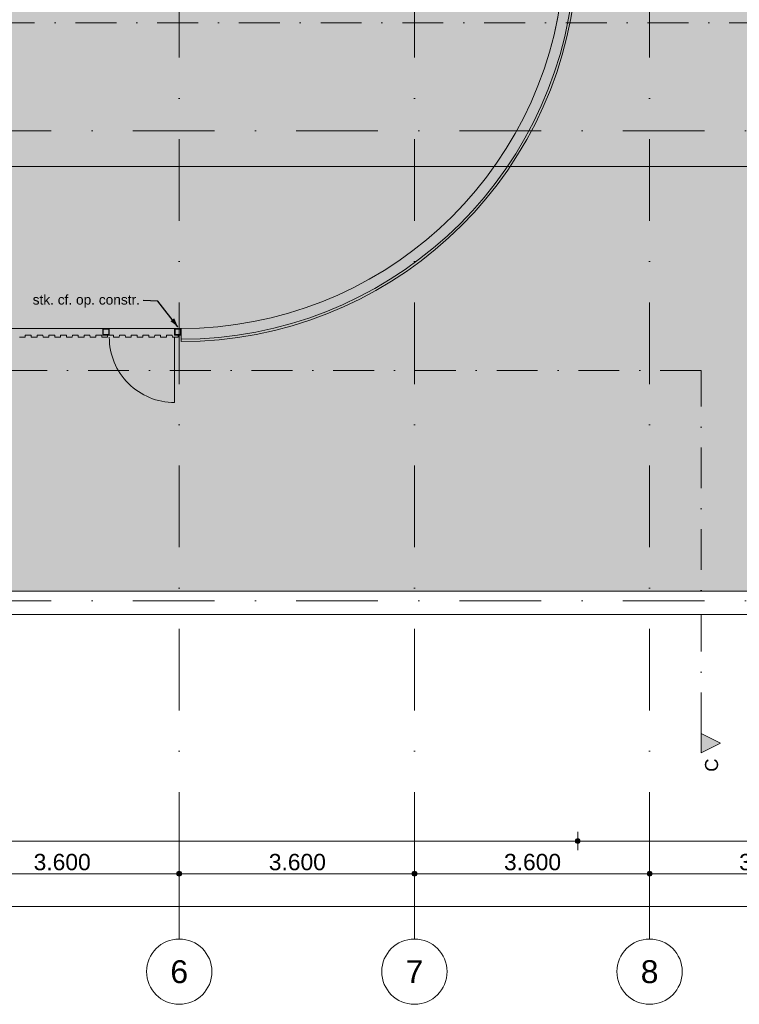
# Model space of a CAD drawing. Header units: millimetres. Extents: x -54205 to 242217, y -3415 to 61516.
# Tile 11 of 40: x 15558 to 26573, y -2884 to 12196. Entities that reach past the tile are written whole.
import ezdxf
from ezdxf.enums import TextEntityAlignment as Align

# ---------------------------------------------------------------- set-up
doc = ezdxf.new("R2010")
doc.units = ezdxf.units.MM
doc.header["$MEASUREMENT"] = 0
for name, pattern in [('streep-punt', [2500, 1250, -625, 0, -625]), ('streep-punt fijn', [1251.000023, 626.000023, -312.5, 0, -312.5]), ('streep-streep-punt grof', [8750, 2500, -1250, 2500, -1250, 0, -1250]), ('Wipeout_Contour', [1000, 0, -1000])]:
    doc.linetypes.add(name, pattern=pattern)
for name, color, linetype in [('21_0 NC Buitenwanden', 7, 'Continuous'), ('23 Vloeren', 7, 'Continuous'), ('47 Dakafwerking', 7, 'Continuous'), ('47 Dakafwerking Afdek-arcering', 7, 'Continuous'), ('Maatvoering 1_ 100', 7, 'Continuous'), ('Maatvoering 1_ 100 2D arcering', 7, 'Continuous'), ('Markers - doorsneden', 7, 'Continuous'), ('Markers - doorsneden 2D arcering', 7, 'Continuous'), ('New_21_0 NC Buitenwanden', 7, 'Continuous'), ('New_27 Daken', 7, 'Continuous'), ('New_27 Daken Afdek-arcering', 7, 'Continuous'), ('New_28 Draagconstructies - kolom', 7, 'Continuous'), ('New_28 Draagconstructies - kolom Doorsnede-arcering', 7, 'Continuous'), ('New_Maatvoering 1_ 100', 7, 'Continuous'), ('New_Maatvoering 1_ 100 2D arcering', 7, 'Continuous'), ('New_Ruimtefuncties Zone omranding', 7, 'Continuous'), ('Stramien', 7, 'Continuous')]:
    doc.layers.add(name, color=color, linetype=linetype)
doc.styles.add('GENERATED_STYLE_1', font='arial.ttf')
doc.styles.add('GENERATED_STYLE_2', font='arial.ttf')
doc.dimstyles.new('GENERATED_STYLE__1', dxfattribs={"dimtxt": 250, "dimasz": 142.5, "dimexe": 0.18, "dimexo": 0.0625, "dimgap": 0, "dimtad": 1, "dimtih": 1, "dimtoh": 1, "dimdec": 0, "dimzin": 0, "dimdsep": 46, "dimtxsty": 'GENERATED_STYLE_2', "dimblk": 'ARROWHEAD_11', "dimblk1": 'ARROWHEAD_11', "dimblk2": 'ARROWHEAD_11', "dimcen": 0.09, "dimse1": 1, "dimse2": 1, "dimclrd": 1, "dimclre": 1, "dimclrt": 2, "dimadec": 1, "dimazin": 0, "dimtfac": 1, "dimtdec": 4, "dimtmove": 0, "dimatfit": 3, "dimfxl": 1, "dimtolj": 1, "dimtzin": 0, "dimarcsym": 0})
doc.dimstyles.new('GENERATED_STYLE__2', dxfattribs={"dimtxt": 250, "dimasz": 142.5, "dimexe": 0.18, "dimexo": 0.0625, "dimgap": 0, "dimtad": 1, "dimtih": 1, "dimtoh": 1, "dimdec": 0, "dimzin": 0, "dimdsep": 46, "dimtxsty": 'GENERATED_STYLE_1', "dimblk": 'ARROWHEAD_11', "dimblk1": 'ARROWHEAD_11', "dimblk2": 'ARROWHEAD_11', "dimcen": 0.09, "dimse1": 1, "dimse2": 1, "dimclrd": 1, "dimclre": 1, "dimclrt": 2, "dimadec": 1, "dimazin": 0, "dimtfac": 1, "dimtdec": 4, "dimtmove": 0, "dimatfit": 3, "dimfxl": 1, "dimtolj": 1, "dimtzin": 0, "dimarcsym": 0})
doc.dimstyles.new('GENERATED_STYLE__3', dxfattribs={"dimtxt": 250, "dimasz": 142.5, "dimexe": 0.18, "dimexo": 0.0625, "dimgap": 0, "dimtad": 1, "dimdec": 0, "dimzin": 0, "dimdsep": 46, "dimtxsty": 'GENERATED_STYLE_2', "dimblk": 'ARROWHEAD_11', "dimblk1": 'ARROWHEAD_11', "dimblk2": 'ARROWHEAD_11', "dimcen": 0.09, "dimse1": 1, "dimse2": 1, "dimclrd": 1, "dimclre": 1, "dimclrt": 2, "dimadec": 1, "dimazin": 0, "dimtfac": 1, "dimtdec": 4, "dimtmove": 0, "dimatfit": 3, "dimfxl": 1, "dimtolj": 1, "dimtzin": 0, "dimarcsym": 0})
doc.dimstyles.new('GENERATED_STYLE__4', dxfattribs={"dimtxt": 250, "dimasz": 142.5, "dimexe": 0.18, "dimexo": 0.0625, "dimgap": 0, "dimtad": 1, "dimdec": 0, "dimzin": 0, "dimdsep": 46, "dimtxsty": 'GENERATED_STYLE_1', "dimblk": 'ARROWHEAD_11', "dimblk1": 'ARROWHEAD_11', "dimblk2": 'ARROWHEAD_11', "dimcen": 0.09, "dimse1": 1, "dimse2": 1, "dimclrd": 1, "dimclre": 1, "dimclrt": 2, "dimadec": 1, "dimazin": 0, "dimtfac": 1, "dimtdec": 4, "dimtmove": 2, "dimatfit": 3, "dimfxl": 1, "dimtolj": 1, "dimtzin": 0, "dimarcsym": 0})
doc.dimstyles.new('GENERATED_STYLE__6', dxfattribs={"dimtxt": 179.999995, "dimasz": 142.5, "dimexe": 0.18, "dimexo": 0.0625, "dimgap": 0, "dimtad": 1, "dimtih": 1, "dimtoh": 1, "dimdec": 0, "dimzin": 0, "dimdsep": 46, "dimtxsty": 'GENERATED_STYLE_1', "dimblk": 'ARROWHEAD_11', "dimblk1": 'ARROWHEAD_11', "dimblk2": 'ARROWHEAD_11', "dimcen": 0.09, "dimse1": 1, "dimse2": 1, "dimclrd": 1, "dimclre": 1, "dimclrt": 2, "dimadec": 1, "dimazin": 0, "dimtfac": 1, "dimtdec": 4, "dimtmove": 0, "dimatfit": 3, "dimfxl": 1, "dimtolj": 1, "dimtzin": 0, "dimarcsym": 0})
doc.dimstyles.new('GENERATED_STYLE__7', dxfattribs={"dimtxt": 179.999995, "dimasz": 142.5, "dimexe": 0.18, "dimexo": 0.0625, "dimgap": 0, "dimtad": 1, "dimdec": 0, "dimzin": 0, "dimdsep": 46, "dimtxsty": 'GENERATED_STYLE_1', "dimblk": 'ARROWHEAD_11', "dimblk1": 'ARROWHEAD_11', "dimblk2": 'ARROWHEAD_11', "dimcen": 0.09, "dimse1": 1, "dimse2": 1, "dimclrd": 1, "dimclre": 1, "dimclrt": 2, "dimadec": 1, "dimazin": 0, "dimtfac": 1, "dimtdec": 4, "dimtmove": 0, "dimatfit": 3, "dimfxl": 1, "dimtolj": 1, "dimtzin": 0, "dimarcsym": 0})
doc.dimstyles.new('GENERATED_STYLE__8', dxfattribs={"dimtxt": 0.18, "dimasz": 136.8, "dimexe": 0.18, "dimexo": 0.0625, "dimgap": 0, "dimtad": 0, "dimtih": 1, "dimtoh": 1, "dimdec": 4, "dimzin": 0, "dimdsep": 46, "dimcen": 0.09, "dimadec": 0, "dimazin": 0, "dimtfac": 1, "dimtdec": 4, "dimtmove": 0, "dimatfit": 3, "dimldrblk": 'ARROWHEAD_5', "dimfxl": 1, "dimtolj": 1, "dimtzin": 0, "dimarcsym": 0})

# ---------------------------------------------------------------- blocks, each defined once
blk = doc.blocks.new('Wall_1_1', base_point=(100, 3446))
at = {"layer": '21_0 NC Buitenwanden', "color": 1, "linetype": 'Continuous', "lineweight": 0, "flags": 128}
for points in [[(32345, 3446), (100, 3446)], [(-230, 3116), (32675, 3116)]]:
    blk.add_lwpolyline(points, dxfattribs=at)
blk = doc.blocks.new('Slab_1_1', base_point=(-884, 20096))
at = {"layer": '23 Vloeren', "color": 1, "linetype": 'Continuous', "lineweight": 0, "flags": 128}
blk.add_lwpolyline([(57600, 10823), (33310, 10823), (33310, 10828), (32400, 10828), (32400, 9281), (32400, 3296), (25415, 3296), (21600, 3296), (0, 3296)], dxfattribs=at)
blk = doc.blocks.new('Slab_5_1', base_point=(-770, 7836))
at = {"layer": 'New_27 Daken Afdek-arcering', "linetype": 'Continuous', "lineweight": 0, "true_color": 0xffffff}
blk.add_hatch(color=7, dxfattribs=at).paths.add_polyline_path([(-770, 7836), (100, 7836), (100, 3446), (21600, 3446), (25415, 3446), (32345, 3446), (32345, 9281), (32345, 10991), (33310, 10991), (57600, 10991), (57600, 20326), (54000, 20326), (54000, 20656), (50640, 20656), (50640, 27506), (32400, 27506), (32400, 25761), (32150, 25761), (30236, 25761), (30236, 15671), (24100, 15671), (24100, 13290), (23875, 12795), (11982, 12795), (11958, 13667), (11958, 18216), (17558, 18216), (17558, 16516), (20206, 16516), (20206, 17825), (18000, 17825), (18000, 19996), (-770, 19996)])
at = {"layer": 'New_27 Daken', "color": 1, "linetype": 'Continuous', "lineweight": 0, "flags": 128}
blk.add_lwpolyline([(57600, 10991), (33310, 10991), (32345, 10991), (32345, 9281), (32345, 3446), (25415, 3446), (21600, 3446), (100, 3446)], dxfattribs=at)
blk = doc.blocks.new('Slab_10_1', base_point=(-770, 9946))
at = {"layer": '23 Vloeren', "color": 255, "linetype": 'Continuous', "lineweight": 0, "flags": 128}
blk.add_lwpolyline([(-770, 9946), (32345, 9946), (32345, 13396), (24003, 13396), (24003, 12745), (11906, 12745), (11906, 13396), (-770, 13396)], close=True, dxfattribs=at)
blk = doc.blocks.new('Wall_96_1', base_point=(18029, 7467))
at = {"layer": '21_0 NC Buitenwanden', "color": 1, "linetype": 'Continuous', "lineweight": 0, "flags": 128}
blk.add_lwpolyline([(18029, 7467), (18029, 7302)], dxfattribs=at)
at = {"layer": '21_0 NC Buitenwanden', "color": 1, "linetype": 'Continuous', "lineweight": 0}
for radius, end in [(6036, 354.836), (5871, 354.6904)]:
    blk.add_arc((18029, 13338), radius, 270, end, dxfattribs=at)
blk = doc.blocks.new('Wall_97_1', base_point=(18029, 7302))
at = {"layer": 'New_21_0 NC Buitenwanden', "color": 1, "linetype": 'Continuous', "lineweight": 0, "flags": 128}
blk.add_lwpolyline([(18029, 7302), (18029, 7267)], dxfattribs=at)
at = {"layer": 'New_21_0 NC Buitenwanden', "color": 1, "linetype": 'Continuous', "lineweight": 0}
for radius, end in [(6036, 354.836), (6071, 354.8358)]:
    blk.add_arc((18029, 13338), radius, 270, end, dxfattribs=at)
blk = doc.blocks.new('Standard grid marker')
at = {"layer": 'Stramien', "color": 1, "linetype": 'streep-punt', "lineweight": 0}
for q in [(0, 0), (61400, 0)]:
    blk.add_line((1000, 0), q, dxfattribs=at)
at = {"layer": 'Stramien', "color": 2, "linetype": 'Continuous', "lineweight": 0, "flags": 128}
blk.add_lwpolyline([(0, 0, 1), (-1000, 0, 1)], format="xyb", close=True, dxfattribs=at)
at = {"layer": 'Stramien', "color": 1, "linetype": 'streep-punt', "lineweight": 0}
blk.add_point((1000, 0), dxfattribs=at)
blk.add_point((1000, 0), dxfattribs=at)
at = {"layer": 'Stramien', "color": 2, "lineweight": 0, "style": 'GENERATED_STYLE_1'}
for tag, p in [('AC_MarkerText_1_0', (-245, -80)), ('AC_MarkerText_1_1', (63155, -80))]:
    blk.add_attdef(tag, text='', height=350, rotation=270, dxfattribs=at).set_placement(p, align=Align.TOP_CENTER)
blk = doc.blocks.new('Standard grid marker_2')
at = {"layer": 'Stramien', "color": 1, "linetype": 'streep-punt', "lineweight": 0}
blk.add_line((1000, 0), (37609, 0), dxfattribs=at)
at = {"layer": 'Stramien', "color": 2, "lineweight": 0, "style": 'GENERATED_STYLE_1'}
blk.add_attdef('AC_MarkerText_1', text='', height=350, dxfattribs=at).set_placement((-500, 175), align=Align.TOP_CENTER)
blk = doc.blocks.new('Profielplaat 26_4')
at = {"layer": 'New_21_0 NC Buitenwanden', "color": 1, "linetype": 'streep-streep-punt grof', "lineweight": 0}
for p, q in [((-35, 2474), (-35, 2386)), ((-35, 2386), (0, 2385)), ((0, 2295), (-35, 2294)), ((-35, 2294), (-35, 2206)), ((0, 2385), (0, 2340)), ((0, 2340), (0, 2295)), ((-35, 2206), (0, 2205)), ((0, 2115), (-35, 2114)), ((-35, 2114), (-35, 2026)), ((0, 2205), (0, 2160)), ((0, 2160), (0, 2115)), ((-35, 2026), (0, 2025)), ((0, 2025), (0, 1980)), ((0, 1980), (0, 1935)), ((0, 1935), (-35, 1934)), ((-35, 1934), (-35, 1846)), ((-35, 1846), (0, 1845)), ((0, 1845), (0, 1800)), ((0, 1755), (-35, 1754)), ((-35, 1754), (-35, 1666)), ((-35, 1666), (0, 1665)), ((0, 1800), (0, 1755)), ((0, 1665), (0, 1620)), ((0, 1575), (-35, 1574)), ((-35, 1574), (-35, 1486)), ((0, 1620), (0, 1575)), ((-35, 1486), (0, 1485)), ((0, 1395), (-35, 1394)), ((-35, 1394), (-35, 1306)), ((0, 1485), (0, 1440)), ((0, 1440), (0, 1395)), ((-35, 1306), (0, 1305)), ((0, 1215), (-35, 1214)), ((-35, 1214), (-35, 1126)), ((0, 1305), (0, 1260)), ((0, 1260), (0, 1215)), ((-35, 1126), (0, 1125)), ((0, 1125), (0, 1080)), ((0, 1080), (0, 1035)), ((0, 1035), (-35, 1034)), ((-35, 1034), (-35, 946)), ((-35, 946), (0, 945)), ((0, 945), (0, 900)), ((0, 855), (-35, 854)), ((-35, 854), (-35, 766)), ((-35, 766), (0, 765)), ((0, 900), (0, 855)), ((0, 765), (0, 720)), ((0, 675), (-35, 674)), ((-35, 674), (-35, 586)), ((0, 720), (0, 675)), ((-35, 586), (0, 585)), ((0, 495), (-35, 494)), ((-35, 494), (-35, 406)), ((0, 585), (0, 540)), ((0, 540), (0, 495)), ((-35, 406), (0, 405)), ((0, 315), (-35, 314)), ((-35, 314), (-35, 226)), ((0, 405), (0, 360)), ((0, 360), (0, 315)), ((-35, 226), (0, 225)), ((0, 225), (0, 180)), ((0, 180), (0, 135)), ((0, 135), (-35, 134)), ((-35, 134), (-35, 46)), ((-35, 46), (0, 45)), ((0, 45), (0, 0))]:
    blk.add_line(p, q, dxfattribs=at)
blk = doc.blocks.new('Buis vk koudgev kolom 26')
at = {"layer": 'New_28 Draagconstructies - kolom Doorsnede-arcering', "linetype": 'Continuous', "lineweight": 0, "true_color": 0x000000}
h = blk.add_hatch(color=18, dxfattribs=at)
h.paths.add_polyline_path([(-50, -50), (50, -50), (50, 50), (-50, 50)])
h.paths.add_polyline_path([(-42, -42), (-42, 42), (42, 42), (42, -42)], flags=0)
at = {"layer": 'New_28 Draagconstructies - kolom', "color": 1, "linetype": 'Continuous', "lineweight": 0}
for p, q in [((50, 50), (-50, 50)), ((-50, 50), (-50, -50)), ((-42, -42), (-42, 42)), ((-42, 42), (42, 42)), ((42, 42), (42, -42)), ((50, -50), (50, 50)), ((-50, -50), (50, -50)), ((42, -42), (-42, -42))]:
    blk.add_line(p, q, dxfattribs=at)
blk = doc.blocks.new('*D264')
at = {"layer": 'Maatvoering 1_ 100 2D arcering', "linetype": 'Continuous', "lineweight": 0}
for points in [[(-267, -1384), (-265, -1399), (-257, -1411), (-244, -1419), (-230, -1422), (-216, -1419), (-203, -1411), (-195, -1399), (-192, -1384), (-195, -1370), (-203, -1358), (-216, -1350), (-230, -1347), (-244, -1350), (-257, -1358), (-265, -1370)], [(57892, -1384), (57895, -1399), (57903, -1411), (57916, -1419), (57930, -1422), (57944, -1419), (57957, -1411), (57965, -1399), (57968, -1384), (57965, -1370), (57957, -1358), (57944, -1350), (57930, -1347), (57916, -1350), (57903, -1358), (57895, -1370)]]:
    blk.add_hatch(color=1, dxfattribs=at).paths.add_polyline_path(points)
at = {"layer": 'Maatvoering 1_ 100', "color": 1, "linetype": 'Continuous', "lineweight": 0}
for p, q in [((-230, -1347), (-230, -1244)), ((57930, -1347), (57930, -1244)), ((-230, -1525), (-230, -1422)), ((-192, -1384), (57892, -1384)), ((57930, -1525), (57930, -1422)), ((57968, -1384), (58005, -1384))]:
    blk.add_line(p, q, dxfattribs=at)
for centre in [(-230, -1384), (57930, -1384)]:
    blk.add_circle(centre, 37.5, dxfattribs=at)
at = {"layer": 'Maatvoering 1_ 100', "color": 2, "lineweight": 0, "insert": (28326, -1334), "char_height": 250, "attachment_point": 7, "style": 'GENERATED_STYLE_2'}
blk.add_mtext('\\A1;{\\pql;\\fArial|b1|i0|c0|p0;\\W1.000000;58.160}', dxfattribs=at)
blk = doc.blocks.new('ARROWHEAD_11')
at = {"color": 0, "linetype": 'Continuous', "lineweight": 0}
blk.add_line((0, 0), (-1, 0), dxfattribs=at)
at = {"color": 0, "linetype": 'Continuous', "lineweight": 0, "const_width": 0.25, "flags": 128}
blk.add_lwpolyline([(-0.125, 0, 1), (0.125, 0, 1)], format="xyb", close=True, dxfattribs=at)
blk = doc.blocks.new('*D270')
at = {"layer": 'Maatvoering 1_ 100 2D arcering', "linetype": 'Continuous', "lineweight": 0}
for points in [[(14362, -884), (14365, -899), (14373, -911), (14386, -919), (14400, -922), (14414, -919), (14427, -911), (14435, -899), (14438, -884), (14435, -870), (14427, -858), (14414, -850), (14400, -847), (14386, -850), (14373, -858), (14365, -870)], [(17962, -884), (17965, -899), (17973, -911), (17986, -919), (18000, -922), (18014, -919), (18027, -911), (18035, -899), (18038, -884), (18035, -870), (18027, -858), (18014, -850), (18000, -847), (17986, -850), (17973, -858), (17965, -870)]]:
    blk.add_hatch(color=1, dxfattribs=at).paths.add_polyline_path(points)
at = {"layer": 'Maatvoering 1_ 100', "color": 1, "linetype": 'Continuous', "lineweight": 0}
for p, q in [((14400, -847), (14400, -744)), ((18000, -847), (18000, -744)), ((14438, -884), (17962, -884)), ((14400, -1025), (14400, -922)), ((18000, -1025), (18000, -922))]:
    blk.add_line(p, q, dxfattribs=at)
for centre in [(14400, -884), (18000, -884)]:
    blk.add_circle(centre, 37.5, dxfattribs=at)
at = {"layer": 'Maatvoering 1_ 100', "color": 2, "lineweight": 0, "insert": (15771, -834), "char_height": 250, "attachment_point": 7, "style": 'GENERATED_STYLE_1'}
blk.add_mtext('\\A1;{\\pql;\\fArial|b0|i0|c0|p0;\\W1.000000;3.600}', dxfattribs=at)
blk = doc.blocks.new('*D271')
at = {"layer": 'Maatvoering 1_ 100 2D arcering', "linetype": 'Continuous', "lineweight": 0}
for points in [[(17962, -884), (17965, -899), (17973, -911), (17986, -919), (18000, -922), (18014, -919), (18027, -911), (18035, -899), (18038, -884), (18035, -870), (18027, -858), (18014, -850), (18000, -847), (17986, -850), (17973, -858), (17965, -870)], [(21562, -884), (21565, -899), (21573, -911), (21586, -919), (21600, -922), (21614, -919), (21627, -911), (21635, -899), (21638, -884), (21635, -870), (21627, -858), (21614, -850), (21600, -847), (21586, -850), (21573, -858), (21565, -870)]]:
    blk.add_hatch(color=1, dxfattribs=at).paths.add_polyline_path(points)
at = {"layer": 'Maatvoering 1_ 100', "color": 1, "linetype": 'Continuous', "lineweight": 0}
for p, q in [((18000, -847), (18000, -744)), ((21600, -847), (21600, -744)), ((18038, -884), (21562, -884)), ((18000, -1025), (18000, -922)), ((21600, -1025), (21600, -922))]:
    blk.add_line(p, q, dxfattribs=at)
for centre in [(18000, -884), (21600, -884)]:
    blk.add_circle(centre, 37.5, dxfattribs=at)
at = {"layer": 'Maatvoering 1_ 100', "color": 2, "lineweight": 0, "insert": (19371, -834), "char_height": 250, "attachment_point": 7, "style": 'GENERATED_STYLE_1'}
blk.add_mtext('\\A1;{\\pql;\\fArial|b0|i0|c0|p0;\\W1.000000;3.600}', dxfattribs=at)
blk = doc.blocks.new('*D272')
at = {"layer": 'Maatvoering 1_ 100 2D arcering', "linetype": 'Continuous', "lineweight": 0}
for points in [[(21562, -884), (21565, -899), (21573, -911), (21586, -919), (21600, -922), (21614, -919), (21627, -911), (21635, -899), (21638, -884), (21635, -870), (21627, -858), (21614, -850), (21600, -847), (21586, -850), (21573, -858), (21565, -870)], [(25162, -884), (25165, -899), (25173, -911), (25186, -919), (25200, -922), (25214, -919), (25227, -911), (25235, -899), (25238, -884), (25235, -870), (25227, -858), (25214, -850), (25200, -847), (25186, -850), (25173, -858), (25165, -870)]]:
    blk.add_hatch(color=1, dxfattribs=at).paths.add_polyline_path(points)
at = {"layer": 'Maatvoering 1_ 100', "color": 1, "linetype": 'Continuous', "lineweight": 0}
for p, q in [((25200, -847), (25200, -744)), ((21638, -884), (25162, -884)), ((25200, -1025), (25200, -922))]:
    blk.add_line(p, q, dxfattribs=at)
blk.add_circle((25200, -884), 37.5, dxfattribs=at)
at = {"layer": 'Maatvoering 1_ 100', "color": 2, "lineweight": 0, "insert": (22971, -834), "char_height": 250, "attachment_point": 7, "style": 'GENERATED_STYLE_1'}
blk.add_mtext('\\A1;{\\pql;\\fArial|b0|i0|c0|p0;\\W1.000000;3.600}', dxfattribs=at)
blk = doc.blocks.new('*D273')
at = {"layer": 'Maatvoering 1_ 100 2D arcering', "linetype": 'Continuous', "lineweight": 0}
for points in [[(25162, -884), (25165, -899), (25173, -911), (25186, -919), (25200, -922), (25214, -919), (25227, -911), (25235, -899), (25238, -884), (25235, -870), (25227, -858), (25214, -850), (25200, -847), (25186, -850), (25173, -858), (25165, -870)], [(28762, -884), (28765, -899), (28773, -911), (28786, -919), (28800, -922), (28814, -919), (28827, -911), (28835, -899), (28838, -884), (28835, -870), (28827, -858), (28814, -850), (28800, -847), (28786, -850), (28773, -858), (28765, -870)]]:
    blk.add_hatch(color=1, dxfattribs=at).paths.add_polyline_path(points)
at = {"layer": 'Maatvoering 1_ 100', "color": 1, "linetype": 'Continuous', "lineweight": 0}
for p, q in [((25200, -847), (25200, -744)), ((28800, -847), (28800, -744)), ((25238, -884), (28762, -884)), ((25200, -1025), (25200, -922)), ((28800, -1025), (28800, -922))]:
    blk.add_line(p, q, dxfattribs=at)
for centre in [(25200, -884), (28800, -884)]:
    blk.add_circle(centre, 37.5, dxfattribs=at)
at = {"layer": 'Maatvoering 1_ 100', "color": 2, "lineweight": 0, "insert": (26571, -834), "char_height": 250, "attachment_point": 7, "style": 'GENERATED_STYLE_1'}
blk.add_mtext('\\A1;{\\pql;\\fArial|b0|i0|c0|p0;\\W1.000000;3.600}', dxfattribs=at)
blk = doc.blocks.new('*D295')
at = {"layer": 'Maatvoering 1_ 100 2D arcering', "linetype": 'Continuous', "lineweight": 0}
for points in [[(64028, 27506), (64030, 27492), (64038, 27479), (64051, 27471), (64065, 27468), (64079, 27471), (64092, 27479), (64100, 27492), (64102, 27506), (64100, 27520), (64092, 27532), (64079, 27541), (64065, 27543), (64051, 27541), (64038, 27532), (64030, 27520)], [(64028, 3116), (64030, 3101), (64038, 3089), (64051, 3081), (64065, 3078), (64079, 3081), (64092, 3089), (64100, 3101), (64102, 3116), (64100, 3130), (64092, 3142), (64079, 3150), (64065, 3153), (64051, 3150), (64038, 3142), (64030, 3130)]]:
    blk.add_hatch(color=1, dxfattribs=at).paths.add_polyline_path(points)
at = {"layer": 'Maatvoering 1_ 100', "color": 1, "linetype": 'Continuous', "lineweight": 0}
for p, q in [((64028, 27506), (63924, 27506)), ((64065, 27543), (64065, 27581)), ((64065, 3153), (64065, 27468)), ((64206, 27506), (64102, 27506)), ((64028, 3116), (63924, 3116)), ((64065, 3041), (64065, 3078)), ((64206, 3116), (64102, 3116))]:
    blk.add_line(p, q, dxfattribs=at)
for centre in [(64065, 27506), (64065, 3116)]:
    blk.add_circle(centre, 37.5, dxfattribs=at)
at = {"layer": 'Maatvoering 1_ 100', "color": 2, "lineweight": 0, "insert": (64015, 14786), "char_height": 250, "attachment_point": 7, "rotation": 90, "style": 'GENERATED_STYLE_2'}
blk.add_mtext('\\A1;{\\pql;\\fArial|b1|i0|c0|p0;\\W1.000000;24.390}', dxfattribs=at)
blk = doc.blocks.new('*D296')
at = {"layer": 'Maatvoering 1_ 100 2D arcering', "linetype": 'Continuous', "lineweight": 0}
for points in [[(63527, 3296), (63530, 3282), (63538, 3269), (63551, 3261), (63565, 3258), (63579, 3261), (63592, 3269), (63600, 3282), (63602, 3296), (63600, 3310), (63592, 3322), (63579, 3331), (63565, 3333), (63551, 3331), (63538, 3322), (63530, 3310)], [(63527, 3116), (63530, 3101), (63538, 3089), (63551, 3081), (63565, 3078), (63579, 3081), (63592, 3089), (63600, 3101), (63602, 3116), (63600, 3130), (63592, 3142), (63579, 3150), (63565, 3153), (63551, 3150), (63538, 3142), (63530, 3130)]]:
    blk.add_hatch(color=1, dxfattribs=at).paths.add_polyline_path(points)
at = {"layer": 'Maatvoering 1_ 100', "color": 1, "linetype": 'Continuous', "lineweight": 0}
for p, q in [((63565, 3153), (63565, 3258)), ((63527, 3116), (63424, 3116)), ((63565, 3041), (63565, 3078)), ((63706, 3116), (63602, 3116))]:
    blk.add_line(p, q, dxfattribs=at)
blk.add_circle((63565, 3116), 37.5, dxfattribs=at)
at = {"layer": 'Maatvoering 1_ 100', "color": 2, "lineweight": 0, "insert": (63515, 3248), "char_height": 250, "attachment_point": 7, "rotation": 90, "style": 'GENERATED_STYLE_1'}
blk.add_mtext('\\A1;{\\pql;\\fArial|b0|i0|c0|p0;\\W1.000000;180}', dxfattribs=at)
blk = doc.blocks.new('*D303')
at = {"layer": 'New_Maatvoering 1_ 100 2D arcering', "linetype": 'Continuous', "lineweight": 0}
for points in [[(3762, -384), (3765, -399), (3773, -411), (3786, -419), (3800, -422), (3814, -419), (3826, -411), (3835, -399), (3837, -384), (3835, -370), (3826, -358), (3814, -350), (3800, -347), (3786, -350), (3773, -358), (3765, -370)], [(24062, -384), (24065, -399), (24073, -411), (24086, -419), (24100, -422), (24114, -419), (24126, -411), (24135, -399), (24137, -384), (24135, -370), (24126, -358), (24114, -350), (24100, -347), (24086, -350), (24073, -358), (24065, -370)]]:
    blk.add_hatch(color=1, dxfattribs=at).paths.add_polyline_path(points)
at = {"layer": 'New_Maatvoering 1_ 100', "color": 1, "linetype": 'Continuous', "lineweight": 0}
for p, q in [((3800, -347), (3800, -244)), ((24100, -347), (24100, -244)), ((3800, -525), (3800, -422)), ((3837, -384), (24062, -384)), ((24100, -525), (24100, -422))]:
    blk.add_line(p, q, dxfattribs=at)
for centre in [(3800, -384), (24100, -384)]:
    blk.add_circle(centre, 37.5, dxfattribs=at)
at = {"layer": 'New_Maatvoering 1_ 100', "color": 2, "lineweight": 0, "insert": (13572, -348), "char_height": 180, "attachment_point": 7, "style": 'GENERATED_STYLE_1'}
blk.add_mtext('\\A1;{\\pql;\\fArial|b0|i0|c0|p0;\\W1.000000;20.300}', dxfattribs=at)
blk = doc.blocks.new('*D304')
at = {"layer": 'New_Maatvoering 1_ 100 2D arcering', "linetype": 'Continuous', "lineweight": 0}
for points in [[(24062, -384), (24065, -399), (24073, -411), (24086, -419), (24100, -422), (24114, -419), (24126, -411), (24135, -399), (24137, -384), (24135, -370), (24126, -358), (24114, -350), (24100, -347), (24086, -350), (24073, -358), (24065, -370)], [(30198, -384), (30201, -399), (30209, -411), (30222, -419), (30236, -422), (30250, -419), (30263, -411), (30271, -399), (30274, -384), (30271, -370), (30263, -358), (30250, -350), (30236, -347), (30222, -350), (30209, -358), (30201, -370)]]:
    blk.add_hatch(color=1, dxfattribs=at).paths.add_polyline_path(points)
at = {"layer": 'New_Maatvoering 1_ 100', "color": 1, "linetype": 'Continuous', "lineweight": 0}
for p, q in [((24100, -347), (24100, -244)), ((30236, -347), (30236, -244)), ((24100, -525), (24100, -422)), ((24137, -384), (30198, -384)), ((30236, -525), (30236, -422)), ((30274, -384), (30311, -384))]:
    blk.add_line(p, q, dxfattribs=at)
for centre in [(24100, -384), (30236, -384)]:
    blk.add_circle(centre, 37.5, dxfattribs=at)
at = {"layer": 'New_Maatvoering 1_ 100', "color": 2, "lineweight": 0, "insert": (26859, -348), "char_height": 180, "attachment_point": 7, "style": 'GENERATED_STYLE_1'}
blk.add_mtext('\\A1;{\\pql;\\fArial|b0|i0|c0|p0;\\W1.000000;6.136}', dxfattribs=at)
blk = doc.blocks.new('*D313')
at = {"layer": 'New_Maatvoering 1_ 100 2D arcering', "linetype": 'Continuous', "lineweight": 0}
for points in [[(63027, 7367), (63030, 7352), (63038, 7340), (63051, 7332), (63065, 7329), (63079, 7332), (63092, 7340), (63100, 7352), (63102, 7367), (63100, 7381), (63092, 7393), (63079, 7401), (63065, 7404), (63051, 7401), (63038, 7393), (63030, 7381)], [(63027, 3296), (63030, 3282), (63038, 3269), (63051, 3261), (63065, 3258), (63079, 3261), (63092, 3269), (63100, 3282), (63102, 3296), (63100, 3310), (63092, 3322), (63079, 3331), (63065, 3333), (63051, 3331), (63038, 3322), (63030, 3310)]]:
    blk.add_hatch(color=1, dxfattribs=at).paths.add_polyline_path(points)
at = {"layer": 'New_Maatvoering 1_ 100', "color": 1, "linetype": 'Continuous', "lineweight": 0}
for p, q in [((63027, 7367), (62924, 7367)), ((63065, 3333), (63065, 7329)), ((63206, 7367), (63102, 7367)), ((63027, 3296), (62924, 3296)), ((63065, 3221), (63065, 3258)), ((63206, 3296), (63102, 3296))]:
    blk.add_line(p, q, dxfattribs=at)
for centre in [(63065, 7367), (63065, 3296)]:
    blk.add_circle(centre, 37.5, dxfattribs=at)
at = {"layer": 'New_Maatvoering 1_ 100', "color": 2, "lineweight": 0, "insert": (63029, 5022), "char_height": 180, "attachment_point": 7, "rotation": 90, "style": 'GENERATED_STYLE_1'}
blk.add_mtext('\\A1;{\\pql;\\fArial|b0|i0|c0|p0;\\W1.000000;4.071}', dxfattribs=at)
blk = doc.blocks.new('*D314')
at = {"layer": 'New_Maatvoering 1_ 100 2D arcering', "linetype": 'Continuous', "lineweight": 0}
for points in [[(63027, 15671), (63030, 15657), (63038, 15644), (63051, 15636), (63065, 15633), (63079, 15636), (63092, 15644), (63100, 15657), (63102, 15671), (63100, 15685), (63092, 15697), (63079, 15706), (63065, 15708), (63051, 15706), (63038, 15697), (63030, 15685)], [(63027, 7367), (63030, 7352), (63038, 7340), (63051, 7332), (63065, 7329), (63079, 7332), (63092, 7340), (63100, 7352), (63102, 7367), (63100, 7381), (63092, 7393), (63079, 7401), (63065, 7404), (63051, 7401), (63038, 7393), (63030, 7381)]]:
    blk.add_hatch(color=1, dxfattribs=at).paths.add_polyline_path(points)
at = {"layer": 'New_Maatvoering 1_ 100', "color": 1, "linetype": 'Continuous', "lineweight": 0}
for p, q in [((63027, 15671), (62924, 15671)), ((63065, 7404), (63065, 15633)), ((63206, 15671), (63102, 15671)), ((63027, 7367), (62924, 7367)), ((63206, 7367), (63102, 7367))]:
    blk.add_line(p, q, dxfattribs=at)
for centre in [(63065, 15671), (63065, 7367)]:
    blk.add_circle(centre, 37.5, dxfattribs=at)
at = {"layer": 'New_Maatvoering 1_ 100', "color": 2, "lineweight": 0, "insert": (63029, 11210), "char_height": 180, "attachment_point": 7, "rotation": 90, "style": 'GENERATED_STYLE_1'}
blk.add_mtext('\\A1;{\\pql;\\fArial|b0|i0|c0|p0;\\W1.000000;8.304}', dxfattribs=at)
blk = doc.blocks.new('Cutting Plane_1_1', base_point=(-53800, 12146))
at = {"layer": 'Markers - doorsneden', "color": 9, "linetype": 'streep-punt fijn', "lineweight": 0}
blk.add_line((-53650, 12146), (60665, 12146), dxfattribs=at)
blk = doc.blocks.new('Cutting Plane_3_1', base_point=(25988, 1116))
at = {"layer": 'Markers - doorsneden 2D arcering', "linetype": 'Continuous', "lineweight": 0, "true_color": 0x000000}
blk.add_hatch(color=18, dxfattribs=at).paths.add_polyline_path([(25988, 966), (26288, 1116), (25988, 1266)])
at = {"layer": 'Markers - doorsneden', "color": 9, "linetype": 'streep-punt fijn', "lineweight": 0}
for p, q in [((25988, 6825), (11450, 6825)), ((25988, 1266), (25988, 6825))]:
    blk.add_line(p, q, dxfattribs=at)
at = {"layer": 'Markers - doorsneden', "color": 2, "linetype": 'Continuous', "lineweight": 0, "flags": 128}
blk.add_lwpolyline([(25988, 966), (25988, 1266), (26288, 1116)], close=True, dxfattribs=at)
at = {"layer": 'Markers - doorsneden', "color": 2, "lineweight": 0, "insert": (26251, 678), "char_height": 200, "attachment_point": 7, "rotation": 90, "style": 'GENERATED_STYLE_1'}
blk.add_mtext('\\A1;{\\pql;\\pt0;\\fArial|b0|i0|c0|p0;\\W1.000000;C}', dxfattribs=at)
blk = doc.blocks.new('ARROWHEAD_5')
at = {"linetype": 'Continuous', "lineweight": 0}
blk.add_hatch(color=0, dxfattribs=at).paths.add_polyline_path([(-1, 0.2679), (0, 0), (-1, -0.2679)])
at = {"color": 0, "linetype": 'Continuous', "lineweight": 0}
blk.add_line((0, 0), (-1, 0), dxfattribs=at)
blk = doc.blocks.new('Wall_101_1', base_point=(100, 3446))
at = {"color": 254, "linetype": 'Wipeout_Contour', "lineweight": 0, "ltscale": 71554.308974}
blk.add_wipeout([(100, 3086), (32345, 3086), (32345, 3446), (100, 3446)], dxfattribs=at).dxf.layer = '47 Dakafwerking Afdek-arcering'
at = {"layer": '47 Dakafwerking', "color": 2, "linetype": 'Continuous', "lineweight": 0, "flags": 128}
for points in [[(32345, 3446), (100, 3446)], [(-260, 3086), (32345, 3086)]]:
    blk.add_lwpolyline(points, dxfattribs=at)
blk = doc.blocks.new('Standard grid marker_8')
at = {"layer": 'Stramien', "color": 1, "linetype": 'streep-punt', "lineweight": 0}
blk.add_line((1000, 0), (69774, 0), dxfattribs=at)
at = {"layer": 'Stramien', "color": 2, "lineweight": 0, "style": 'GENERATED_STYLE_1'}
for tag, p in [('AC_MarkerText_1_0', (-500, 175)), ('AC_MarkerText_1_1', (71274, 175))]:
    blk.add_attdef(tag, text='', height=350, dxfattribs=at).set_placement(p, align=Align.TOP_CENTER)

msp = doc.modelspace()

# ---------------------------------------------------------------- linework, layer by layer
at = {"layer": 'New_21_0 NC Buitenwanden', "color": 2, "linetype": 'Continuous', "lineweight": 0, "flags": 128}
msp.add_lwpolyline([(17928.8, 7331.6), (17928.8, 6331.6, -0.4142136), (16928.8, 7331.6)], format="xyb", dxfattribs=at)
at = {"layer": 'New_Ruimtefuncties Zone omranding', "color": 45, "linetype": 'Continuous', "lineweight": 0, "true_color": 0xb88347, "flags": 128}
msp.add_lwpolyline([(9719.9, 7466.6), (18028.8, 7466.6, 0.3873246), (23874.9, 12794.6), (11957.7, 12794.6), (11957.7, 13368.5), (9719.9, 13368.5)], format="xyb", close=True, dxfattribs=at)

# ---------------------------------------------------------------- block references
at = {"layer": '21_0 NC Buitenwanden', "color": 1, "lineweight": 0}
for name, p in [('Wall_96_1', (18028.8, 7466.6)), ('Wall_1_1', (100, 3445.7))]:
    msp.add_blockref(name, p, dxfattribs=at)
at = {"layer": '23 Vloeren', "color": 1, "linetype": 'Continuous', "lineweight": 0}
msp.add_blockref('Slab_1_1', (-884.4, 20095.9), dxfattribs=at)
at = {"layer": '23 Vloeren', "color": 255, "linetype": 'Continuous', "lineweight": 0}
msp.add_blockref('Slab_10_1', (-770, 9945.9), dxfattribs=at)
at = {"layer": 'Markers - doorsneden', "color": 9, "lineweight": 0}
for name, p in [('Cutting Plane_3_1', (25987.7, 1115.7)), ('Cutting Plane_1_1', (-53800, 12145.9))]:
    msp.add_blockref(name, p, dxfattribs=at)
at = {"layer": 'New_21_0 NC Buitenwanden', "color": 1, "lineweight": 0}
msp.add_blockref('Wall_97_1', (18028.8, 7301.6), dxfattribs=at)
at = {"layer": 'New_21_0 NC Buitenwanden', "color": 9, "linetype": 'Continuous', "lineweight": 0, "zscale": 1000, "rotation": 90}
msp.add_blockref('Profielplaat 26_4', (18028.8, 7366.6), dxfattribs=at)
at = {"layer": 'New_27 Daken', "color": 1, "linetype": 'Continuous', "lineweight": 0}
msp.add_blockref('Slab_5_1', (-770.1, 7835.8), dxfattribs=at)
at = {"layer": 'New_28 Draagconstructies - kolom', "color": 9, "linetype": 'Continuous', "lineweight": 0, "xscale": -1, "zscale": 1000, "rotation": 270}
for p in [(16878.8, 7416.6), (17978.8, 7416.6)]:
    msp.add_blockref('Buis vk koudgev kolom 26', p, dxfattribs=at)
at = {"layer": 'Stramien', "color": 1, "linetype": 'Continuous', "lineweight": 0}
ref = msp.add_blockref('Standard grid marker', (18000, -1884.3), dxfattribs=dict(at, zscale=1000, rotation=90))
ref.add_attrib('AC_MarkerText_1', '6', dxfattribs={"color": 2, "lineweight": 0, "height": 350, "rotation": 360, "style": 'GENERATED_STYLE_1'}).set_placement((18000, -2209.3), align=Align.TOP_CENTER)
ref = msp.add_blockref('Standard grid marker', (21600, -1884.3), dxfattribs=dict(at, zscale=1000, rotation=90))
ref.add_attrib('AC_MarkerText_1', '7', dxfattribs={"color": 2, "lineweight": 0, "height": 350, "rotation": 360, "style": 'GENERATED_STYLE_1'}).set_placement((21600, -2209.3), align=Align.TOP_CENTER)
ref = msp.add_blockref('Standard grid marker', (25200, -1884.3), dxfattribs=dict(at, zscale=1000, rotation=90))
ref.add_attrib('AC_MarkerText_1', '8', dxfattribs={"color": 2, "lineweight": 0, "height": 350, "rotation": 360, "style": 'GENERATED_STYLE_1'}).set_placement((25200, -2209.3), align=Align.TOP_CENTER)
at = {"layer": 'Stramien', "color": 1, "linetype": 'Continuous', "lineweight": 0, "zscale": 1000}
msp.add_blockref('Standard grid marker_2', (-6208.9, 10495.9), dxfattribs=at)

# ---------------------------------------------------------------- texts
at = {"layer": 'New_Maatvoering 1_ 100', "color": 2, "linetype": 'Continuous', "lineweight": 0, "insert": (17398, 7884.8), "char_height": 150, "attachment_point": 6, "style": 'GENERATED_STYLE_1'}
msp.add_mtext('\\A1;{\\pqr;\\fArial|b0|i0|c0|p0;\\W1.000000;stk. cf. op. constr.}', dxfattribs=at)

# ---------------------------------------------------------------- dimensions: what is measured, and where the dimension line sits
at = {"layer": 'Maatvoering 1_ 100', "color": 1, "linetype": 'Continuous', "lineweight": 0}
for base, p1, p2, dimstyle, picture, middle in [((18000, -884.3), (14400, 29539.5), (18000, 29561), 'GENERATED_STYLE__2', '*D270', (16189.8, -709.3)), ((21600, -884.3), (18000, 29561), (21600, 1732.2), 'GENERATED_STYLE__2', '*D271', (19789.8, -709.3)), ((57930, -1384.3), (-230, 3115.7), (57930, 10660.9), 'GENERATED_STYLE__1', '*D264', (28839.6, -1209.3)), ((25200, -884.3), (21600, 1732.2), (25200, -255.9), 'GENERATED_STYLE__2', '*D272', (23389.8, -709.3)), ((28800, -884.3), (25200, -255.9), (28800, -169.4), 'GENERATED_STYLE__2', '*D273', (26989.8, -709.3))]:
    dim = msp.add_linear_dim(base=base, p1=p1, p2=p2, dimstyle=dimstyle, dxfattribs=at)
    dim.commit()
    dim.dimension.update_dxf_attribs({"geometry": picture, "text_midpoint": middle, "dimtype": 160})
for base, p2, dimstyle, picture, middle in [((64065, 27505.9), (50730, 27505.9), 'GENERATED_STYLE__3', '*D295', (63890, 15300.4)), ((63565, 3295.9), (62687.7, 3295.9), 'GENERATED_STYLE__4', '*D296', (63390, 3533))]:
    dim = msp.add_linear_dim(base=base, p1=(-230, 3115.7), p2=p2, angle=90, dimstyle=dimstyle, dxfattribs=at)
    dim.commit()
    dim.dimension.update_dxf_attribs({"geometry": picture, "text_midpoint": middle, "dimtype": 160, "text_rotation": 90})
at = {"layer": 'New_Maatvoering 1_ 100', "color": 1, "linetype": 'Continuous', "lineweight": 0}
for base, p1, p2, picture, middle in [((63065, 15670.9), (18028.8, 7366.6), (30236, 15670.9), '*D314', (62939, 11511.4)), ((63065, 7366.6), (37268.6, 3295.9), (18028.8, 7366.6), '*D313', (62939, 5323.9))]:
    dim = msp.add_linear_dim(base=base, p1=p1, p2=p2, angle=90, dimstyle='GENERATED_STYLE__7', dxfattribs=at)
    dim.commit()
    dim.dimension.update_dxf_attribs({"geometry": picture, "text_midpoint": middle, "dimtype": 160, "text_rotation": 90})
for base, p1, p2, picture, middle in [((24099.9, -384.3), (3799.9, 7366.6), (24099.9, 15670.9), '*D303', (13942.4, -258.3)), ((30236, -384.3), (24099.9, 15670.9), (30236, 15670.9), '*D304', (27160.6, -258.3))]:
    dim = msp.add_linear_dim(base=base, p1=p1, p2=p2, dimstyle='GENERATED_STYLE__6', dxfattribs=at)
    dim.commit()
    dim.dimension.update_dxf_attribs({"geometry": picture, "text_midpoint": middle, "dimtype": 160})

# ---------------------------------------------------------------- leaders
at = {"layer": 'New_Maatvoering 1_ 100', "color": 9, "linetype": 'Continuous', "lineweight": 0, "annotation_type": 0, "has_hookline": 1, "hookline_direction": 1, "text_width": 1616.2}
msp.add_leader([(17978.8, 7493.2), (17669.7, 7884.8), (17448, 7896.7)], dimstyle='GENERATED_STYLE__8', dxfattribs=at)

# ---------------------------------------------------------------- next in the draw order: block references
at = {"layer": '47 Dakafwerking', "color": 1, "lineweight": 0}
msp.add_blockref('Wall_101_1', (100, 3445.6), dxfattribs=at)

# ---------------------------------------------------------------- next in the draw order: block references
at = {"layer": 'Stramien', "color": 1, "linetype": 'Continuous', "lineweight": 0, "zscale": 1000}
msp.add_blockref('Standard grid marker_8', (-6208.9, 3295.9), dxfattribs=at)

doc.saveas('drawing.dxf')
